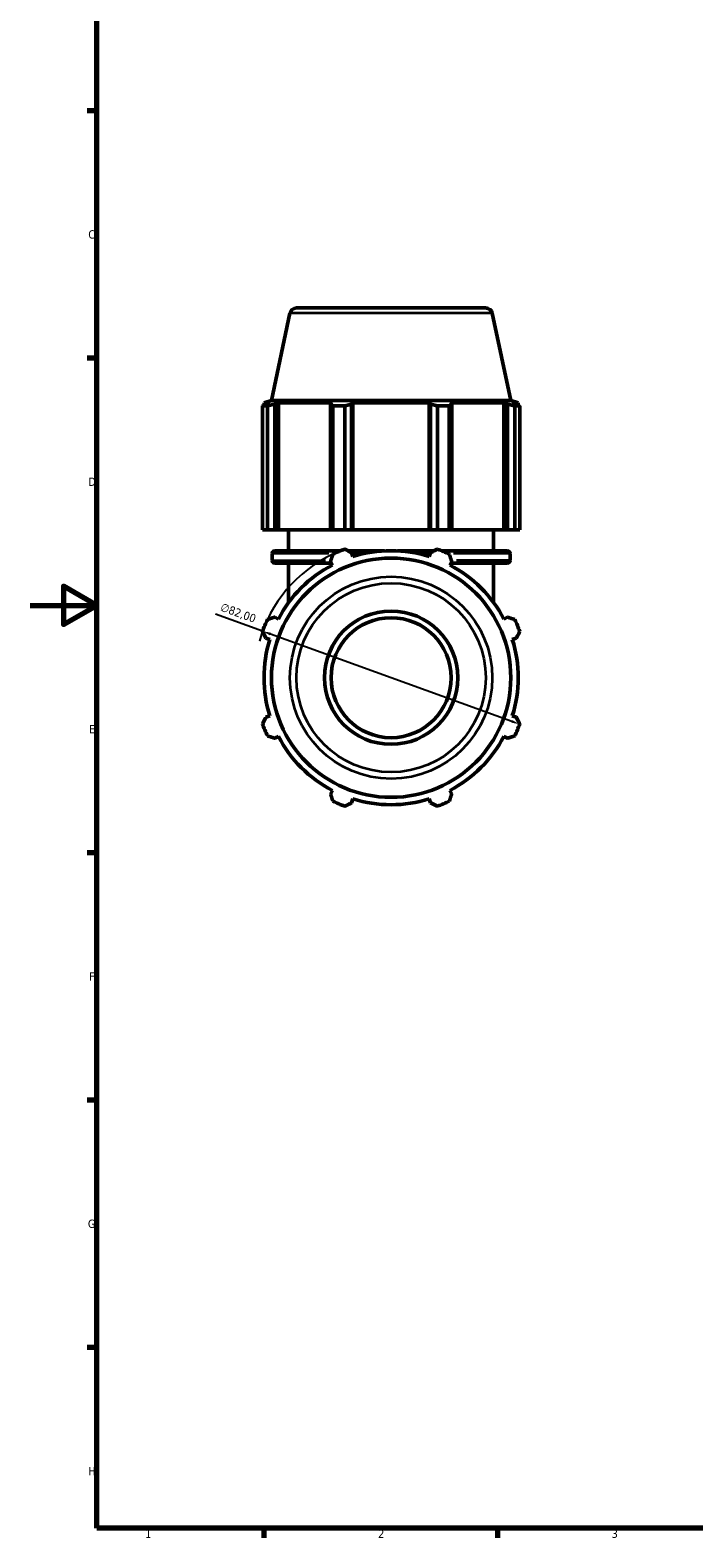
# Model space of a CAD drawing. Header units: millimetres. Extents: x 0 to 918, y 0 to 939.
# Tile 1 of 6: x 0 to 199, y 17 to 470. Entities that reach past the tile are written whole.
import ezdxf

# ---------------------------------------------------------------- set-up
doc = ezdxf.new("R2010")
doc.units = ezdxf.units.MM
for name, color, linetype, lineweight in [('Border (ISO)', 7, 'Continuous', 70), ('Dimension (ISO)', 7, 'Continuous', 25), ('Visible (ISO)', 7, 'Continuous', 50), ('Visible Narrow (ISO)', 7, 'Continuous', 35)]:
    doc.layers.add(name, color=color, linetype=linetype, lineweight=lineweight)
doc.styles.add('Note Text (ISO)', font='tahoma.ttf')
doc.dimstyles.new('Default (ISO)', dxfattribs={"dimtxt": 2.5, "dimasz": 2.5, "dimexe": 3.175, "dimexo": 0, "dimgap": 0.762, "dimtad": 1, "dimrnd": 1e-08, "dimzin": 0, "dimtxsty": 'Note Text (ISO)', "dimcen": 0.09, "dimdle": 10, "dimclrd": 256, "dimclre": 256, "dimclrt": 232, "dimazin": 0, "dimtfac": 1.40208, "dimtmove": 0, "dimatfit": 3, "dimfxl": 1, "dimtolj": 1, "dimtzin": 0, "dimlwd": -1, "dimlwe": -1, "dimarcsym": 0})

# ---------------------------------------------------------------- blocks, each defined once
blk = doc.blocks.new('Borders Default Border')
at = {"layer": 'Border (ISO)'}
for p, q in [((20, 445.5), (17.1, 445.5)), ((20, 371.25), (17.1, 371.25)), ((20, 222.75), (17.1, 222.75)), ((20, 148.5), (17.1, 148.5)), ((20, 74.25), (17.1, 74.25)), ((70.08, 20), (70.08, 17.1)), ((140.17, 20), (140.17, 17.1))]:
    blk.add_line(p, q, dxfattribs=at)
at = {"layer": 'Border (ISO)', "flags": 128}
for points in [[(20, 20), (20, 574), (821, 574), (821, 20), (20, 20)], [(0, 297), (20, 297), (10, 302.77), (10, 291.23), (20, 297)]]:
    blk.add_lwpolyline(points, dxfattribs=at)
at = {"layer": 'Border (ISO)', "color": 232, "true_color": 0xca0064, "char_height": 2.5, "attachment_point": 7, "style": 'Note Text (ISO)'}
for s, insert in [('C', (17.43, 407.08)), ('D', (17.43, 332.88)), ('E', (17.64, 258.63)), ('F', (17.7, 184.38)), ('G', (17.31, 110.08)), ('H', (17.44, 35.88)), ('1', (34.48, 17.1)), ('2', (104.37, 17.1)), ('3', (174.43, 17.05))]:
    blk.add_mtext(s, dxfattribs=dict(at, insert=insert))
blk = doc.blocks.new('*D14')
at = {"layer": 'Defpoints', "color": 0, "transparency": 16777216}
for p in [(69.73, 289.27), (146.83, 261.35)]:
    blk.add_point(p, dxfattribs=at)
at = {"layer": 'Dimension (ISO)', "transparency": 16777216}
for p, q in [((69.73, 289.27), (55.62, 294.38)), ((144.48, 262.2), (72.08, 288.41))]:
    blk.add_line(p, q, dxfattribs=at)
blk.add_arc((108.28, 275.31), 41, 115.208, 164.5311, dxfattribs=at)
for points in [[(72.22, 288.81), (71.94, 288.02), (69.73, 289.27)], [(144.62, 262.59), (144.34, 261.81), (146.83, 261.35)]]:
    blk.add_solid(points, dxfattribs=at)
at = {"layer": 'Dimension (ISO)', "color": 232, "true_color": 0xca0064, "transparency": 16777216, "insert": (57.69, 297.85), "char_height": 2.5, "attachment_point": 1, "rotation": 340.0941, "style": 'Note Text (ISO)'}
blk.add_mtext('\\A1;∅82,00', dxfattribs=at)

msp = doc.modelspace()

# ---------------------------------------------------------------- linework, layer by layer
at = {"layer": 'Visible (ISO)'}
for p, q in [((77.945, 384.722), (72.383, 358.556)), ((79.901, 386.306), (136.662, 386.306)), ((138.618, 384.722), (144.18, 358.556)), ((72.383, 358.556), (70.151, 357.831)), ((71.916, 357.831), (70.151, 357.831)), ((70.151, 357.131), (70.151, 357.831)), ((71.916, 357.831), (70.743, 357.431)), ((144.18, 358.556), (72.383, 358.556)), ((73.369, 357.431), (74.46, 357.831)), ((74.46, 319.706), (74.46, 357.831)), ((90.675, 357.831), (74.46, 357.831)), ((90.675, 357.831), (90.107, 357.431)), ((96.446, 357.431), (96.815, 357.831)), ((96.815, 319.706), (96.815, 357.831)), ((119.747, 357.831), (96.815, 357.831)), ((119.747, 319.706), (119.747, 357.831)), ((119.747, 357.831), (120.117, 357.431)), ((126.456, 357.431), (125.888, 357.831)), ((142.103, 357.831), (125.888, 357.831)), ((142.103, 319.706), (142.103, 357.831)), ((142.103, 357.831), (143.194, 357.431)), ((144.18, 358.556), (146.411, 357.831)), ((145.82, 357.431), (144.647, 357.831)), ((146.411, 357.831), (144.647, 357.831)), ((146.411, 357.131), (146.411, 357.831)), ((71.186, 356.898), (69.703, 356.898)), ((69.703, 319.706), (69.703, 356.898)), ((71.186, 356.898), (71.186, 319.706)), ((73.369, 319.706), (73.369, 357.431)), ((90.107, 357.431), (90.107, 319.706)), ((94.399, 356.898), (90.819, 356.898)), ((90.819, 319.706), (90.819, 356.898)), ((94.399, 356.898), (94.399, 319.706)), ((96.446, 319.706), (96.446, 357.431)), ((120.117, 357.431), (120.117, 319.706)), ((125.744, 356.898), (122.164, 356.898)), ((122.164, 319.706), (122.164, 356.898)), ((125.744, 356.898), (125.744, 319.706)), ((126.456, 319.706), (126.456, 357.431)), ((143.194, 357.431), (143.194, 319.706)), ((146.859, 356.898), (145.377, 356.898)), ((145.377, 319.706), (145.377, 356.898)), ((146.859, 356.898), (146.859, 319.706)), ((71.186, 319.706), (69.703, 319.706)), ((71.186, 319.706), (73.369, 319.706)), ((74.46, 319.706), (73.369, 319.706)), ((74.46, 319.706), (90.107, 319.706)), ((77.531, 313.386), (77.531, 319.706)), ((90.107, 319.706), (90.819, 319.706)), ((94.399, 319.706), (90.819, 319.706)), ((94.399, 319.706), (96.446, 319.706)), ((96.815, 319.706), (96.446, 319.706)), ((96.815, 319.706), (119.747, 319.706)), ((120.117, 319.706), (119.747, 319.706)), ((120.117, 319.706), (122.164, 319.706)), ((125.744, 319.706), (122.164, 319.706)), ((125.744, 319.706), (126.456, 319.706)), ((126.456, 319.706), (142.103, 319.706)), ((139.031, 313.386), (139.031, 319.706)), ((143.194, 319.706), (142.103, 319.706)), ((143.194, 319.706), (145.377, 319.706)), ((146.859, 319.706), (145.377, 319.706)), ((72.611, 310.486), (72.611, 312.586)), ((73.411, 313.386), (93.086, 313.386)), ((95.379, 313.386), (106.329, 313.386)), ((96.815, 311.671), (96.446, 312.844)), ((110.233, 313.386), (121.184, 313.386)), ((120.117, 312.844), (119.747, 311.671)), ((123.477, 313.386), (143.151, 313.386)), ((143.951, 310.486), (143.951, 312.586)), ((90.384, 309.686), (73.411, 309.686)), ((77.531, 297.852), (77.531, 309.686)), ((90.107, 310.219), (90.675, 309.128)), ((125.888, 309.128), (126.456, 310.219)), ((143.151, 309.686), (126.179, 309.686)), ((139.031, 297.852), (139.031, 309.686)), ((74.46, 292.912), (73.369, 293.48)), ((143.194, 293.48), (142.103, 292.912)), ((70.743, 287.142), (71.916, 286.772)), ((144.647, 286.772), (145.82, 287.142)), ((71.916, 263.84), (70.743, 263.47)), ((145.82, 263.47), (144.647, 263.84)), ((73.369, 257.132), (74.46, 257.7)), ((142.103, 257.7), (143.194, 257.132)), ((90.675, 241.484), (90.107, 240.393)), ((126.456, 240.393), (125.888, 241.484)), ((96.446, 237.768), (96.815, 238.941)), ((119.747, 238.941), (120.117, 237.768))]:
    msp.add_line(p, q, dxfattribs=at)
for radius in [35.898, 20, 18]:
    msp.add_circle((108.281, 275.306), radius, dxfattribs=at)
for centre, radius, start, end in [((79.901, 384.306), 2, 90, 168), ((136.662, 384.306), 2, 12, 90), ((73.411, 312.586), 0.8, 90, 180), ((108.281, 275.306), 41, 109.79198, 115.20802), ((108.281, 275.306), 38.13, 72.5, 107.5), ((108.281, 275.306), 41, 64.79198, 70.20802), ((143.151, 312.586), 0.8, 0, 90), ((73.411, 310.486), 0.8, 180, 270), ((108.281, 275.306), 38.13, 117.5, 152.5), ((108.281, 275.306), 38.13, 27.5, 62.5), ((143.151, 310.486), 0.8, 270, 0), ((108.281, 275.306), 41, 154.79198, 160.20802), ((108.281, 275.306), 41, 19.79198, 25.20802), ((108.281, 275.306), 38.13, 162.5, 197.5), ((108.281, 275.306), 38.13, 342.5, 17.5), ((108.281, 275.306), 41, 199.79198, 205.20802), ((108.281, 275.306), 41, 334.79198, 340.20802), ((108.281, 275.306), 38.13, 207.5, 242.5), ((108.281, 275.306), 38.13, 297.5, 332.5), ((108.281, 275.306), 41, 244.79198, 250.20802), ((108.281, 275.306), 38.13, 252.5, 287.5), ((108.281, 275.306), 41, 289.79198, 295.20802)]:
    msp.add_arc(centre, radius, start, end, dxfattribs=at)
for points, weights in [([(69.703, 356.898), (70.234, 357.175), (70.743, 357.431)], [1, 1.00140207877, 1.00198750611]), ([(73.369, 357.431), (72.3, 357.175), (71.186, 356.898)], [1.00198750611, 1.00140207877, 1]), ([(90.819, 356.898), (90.456, 357.175), (90.107, 357.431)], [1, 1.00140207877, 1.00198750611]), ([(96.446, 357.431), (95.443, 357.175), (94.399, 356.898)], [1.00198750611, 1.00140207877, 1]), ([(122.164, 356.898), (121.12, 357.175), (120.117, 357.431)], [1, 1.00140207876, 1.00198750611]), ([(126.456, 357.431), (126.107, 357.175), (125.744, 356.898)], [1.00198750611, 1.00140207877, 1]), ([(145.377, 356.898), (144.263, 357.175), (143.194, 357.431)], [1, 1.00140207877, 1.00198750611]), ([(145.82, 357.431), (146.329, 357.175), (146.859, 356.898)], [1.00198750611, 1.00140207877, 1]), ([(90.107, 310.219), (90.456, 311.288), (90.819, 312.401)], [1.00198750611, 1.00140207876, 1]), ([(94.399, 313.884), (95.443, 313.354), (96.446, 312.844)], [1, 1.00140207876, 1.00198750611]), ([(120.117, 312.844), (121.12, 313.354), (122.164, 313.884)], [1.00198750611, 1.00140207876, 1]), ([(125.744, 312.401), (126.107, 311.288), (126.456, 310.219)], [1, 1.00140207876, 1.00198750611]), ([(71.186, 292.768), (72.3, 293.132), (73.369, 293.48)], [1, 1.00140207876, 1.00198750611]), ([(143.194, 293.48), (144.263, 293.132), (145.377, 292.768)], [1.00198750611, 1.00140207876, 1]), ([(70.743, 287.142), (70.234, 288.144), (69.703, 289.189)], [1.00198750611, 1.00140207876, 1]), ([(146.859, 289.189), (146.329, 288.144), (145.82, 287.142)], [1, 1.00140207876, 1.00198750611]), ([(69.703, 261.423), (70.234, 262.468), (70.743, 263.47)], [1, 1.00140207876, 1.00198750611]), ([(145.82, 263.47), (146.329, 262.468), (146.859, 261.423)], [1.00198750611, 1.00140207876, 1]), ([(73.369, 257.132), (72.3, 257.48), (71.186, 257.844)], [1.00198750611, 1.00140207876, 1]), ([(145.377, 257.844), (144.263, 257.48), (143.194, 257.132)], [1, 1.00140207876, 1.00198750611]), ([(90.819, 238.211), (90.456, 239.324), (90.107, 240.393)], [1, 1.00140207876, 1.00198750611]), ([(126.456, 240.393), (126.107, 239.324), (125.744, 238.211)], [1.00198750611, 1.00140207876, 1]), ([(96.446, 237.768), (95.443, 237.258), (94.399, 236.728)], [1.00198750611, 1.00140207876, 1]), ([(122.164, 236.728), (121.12, 237.258), (120.117, 237.768)], [1, 1.00140207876, 1.00198750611])]:
    msp.add_rational_spline(points, weights, degree=2, dxfattribs=at)
at = {"layer": 'Visible Narrow (ISO)'}
for p, q in [((138.245, 384.722), (78.318, 384.722)), ((89.563, 312.586), (72.663, 312.586)), ((100.085, 312.586), (96.712, 312.586)), ((119.851, 312.586), (116.478, 312.586)), ((143.9, 312.586), (127, 312.586)), ((72.66, 310.486), (88.622, 310.486)), ((143.903, 310.486), (127.941, 310.486))]:
    msp.add_line(p, q, dxfattribs=at)
for radius in [30.337, 28.38]:
    msp.add_circle((108.281, 275.306), radius, dxfattribs=at)

# ---------------------------------------------------------------- block references
msp.add_blockref('Borders Default Border', (0, 0))

# ---------------------------------------------------------------- dimensions: what is measured, and where the dimension line sits
at = {"layer": 'Dimension (ISO)'}
dim = msp.add_diameter_dim_2p(p1=(146.832, 261.346), p2=(69.731, 289.265), dimstyle='Default (ISO)', override={"dimdec": 2, "dimlfac": 1, "dimtp": 0, "dimtm": 0, "dimtdec": 2, "dimatfit": 2}, dxfattribs=at)
dim.commit()
dim.dimension.update_dxf_attribs({"geometry": '*D14', "text_midpoint": (61.5, 292.246), "dimtype": 163})

doc.saveas('drawing.dxf')
